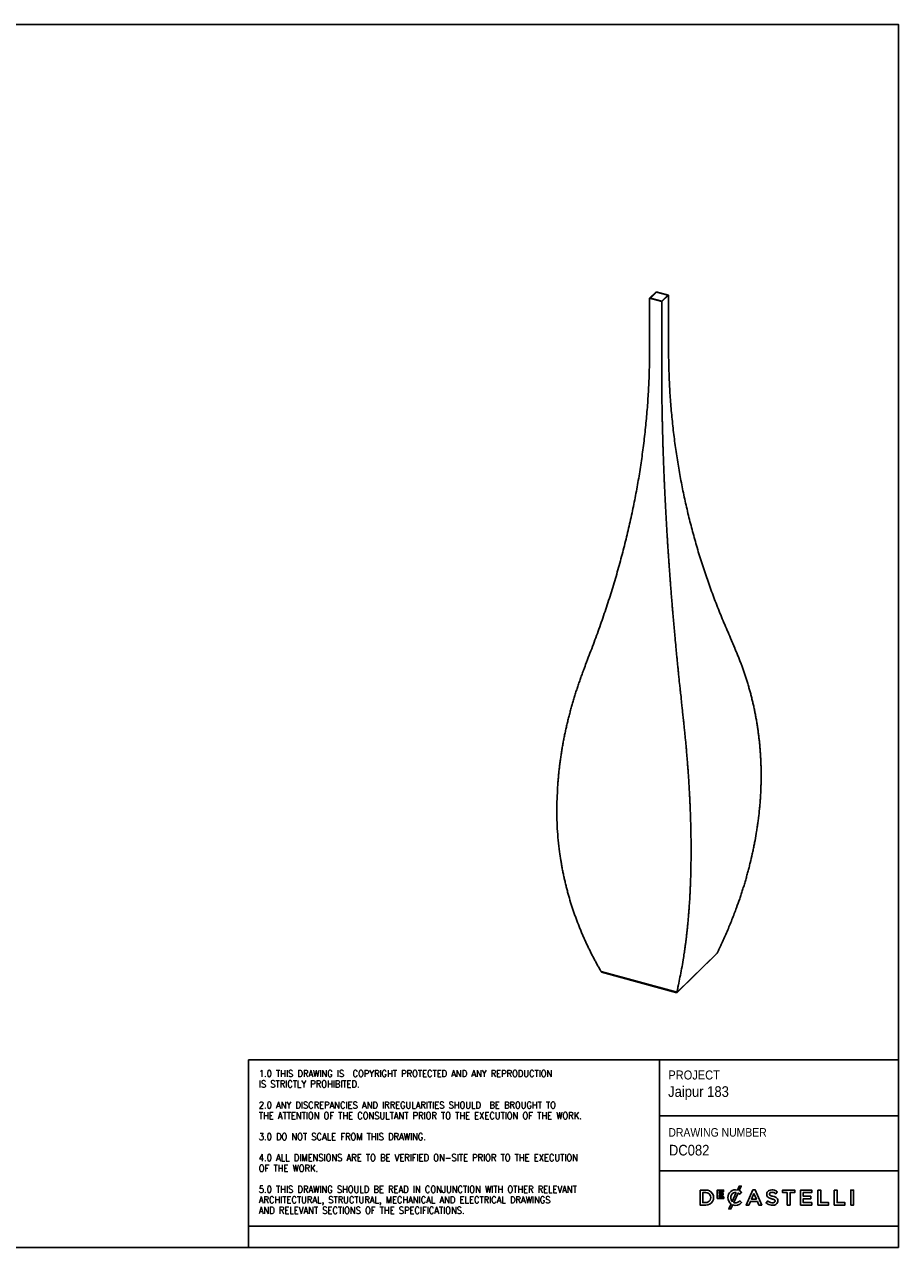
# Model space of a CAD drawing. Header units: millimetres. Extents: x 179 to 4279, y 43 to 2913.
# Tile 2 of 2: x 2229 to 4279, y 43 to 2913. Entities that reach past the tile are written whole.
import ezdxf

# ---------------------------------------------------------------- set-up
doc = ezdxf.new("R2010")
doc.units = ezdxf.units.MM
doc.header["$LTSCALE"] = 10
doc.linetypes.add('SLD-Solido', pattern=[0])
doc.layers.add('NOTE', color=3, linetype='SLD-Solido')
doc.layers.add('SCHIZZI', color=9, linetype='Continuous')
doc.styles.add('SLDTEXTSTYLE0', font='Gothic.ttf', dxfattribs={"width": 0.913})
doc.styles.add('SLDTEXTSTYLE1', font='romans__.ttf', dxfattribs={"width": 0.893})

msp = doc.modelspace()

# ---------------------------------------------------------------- linework, layer by layer
for p, q in [((3710.44, 2286.04), (3695.04, 2271.01)), ((3695.04, 2271.01), (3695.04, 2154.89)), ((3695.04, 2271.01), (3724.23, 2263.08)), ((3711.07, 2285), (3697.07, 2271.33)), ((3697.07, 2271.33), (3723.6, 2264.12)), ((3739.63, 2278.11), (3710.44, 2286.04)), ((3737.6, 2277.78), (3711.07, 2285)), ((3723.6, 2264.12), (3737.6, 2277.78)), ((3724.23, 2263.08), (3739.63, 2278.11)), ((3739.63, 2278.11), (3739.62, 2162)), ((3695.69, 2137.86), (3695.69, 2137.85)), ((3722.87, 2129.56), (3722.87, 2129.55)), ((3723.57, 2130.24), (3723.57, 2130.23)), ((3739.68, 2144.25), (3739.68, 2144.24)), ((3894.81, 1449.85), (3885.27, 1473.56)), ((3956.71, 1144.23), (3956.7, 1143.15)), ((3792.41, 982.27), (3792.41, 981.19)), ((3793.11, 982.97), (3793.11, 982.52)), ((3759.11, 641.39), (3852.44, 732.49)), ((3853.7, 734.32), (3759.7, 642.57)), ((3852.44, 732.49), (3852.44, 733.09)), ((3759.7, 642.57), (3581.56, 690.98)), ((3582.22, 689.46), (3582.22, 690.8)), ((3582.22, 689.46), (3759.11, 641.39)), ((3759.11, 641.39), (3759.11, 642.73))]:
    msp.add_line(p, q)
at = {"flags": 128}
for points in [[(3724.23, 2263.08), (3723.6, 2141.35), (3723.59, 2139.13), (3723.59, 2136.91), (3723.58, 2134.69), (3723.58, 2132.46), (3723.57, 2130.24)], [(3695.04, 2155.02), (3695.04, 2152.8), (3695.04, 2150.58), (3695.04, 2148.37), (3695.03, 2146.15), (3695.02, 2143.94), (3695.01, 2141.72), (3695, 2139.51), (3694.99, 2137.3)], [(3739.62, 2162), (3739.62, 2159.78), (3739.63, 2157.56), (3739.63, 2155.34), (3739.64, 2153.13), (3739.64, 2150.91), (3739.65, 2148.69), (3739.67, 2146.47), (3739.68, 2144.25)], [(3723.65, 2130.24), (3723.64, 2132.46), (3723.63, 2134.69), (3723.62, 2136.91), (3723.61, 2139.13), (3723.6, 2141.35), (3723.6, 2142.76)]]:
    msp.add_lwpolyline(points, dxfattribs=at)
for points, knots in [([(3694.99, 2137.3), (3694.98, 2136.43), (3694.95, 2132.11), (3694.75, 2113.94), (3693.93, 2082.73), (3691.85, 2040.97), (3688.77, 1999.07), (3684.69, 1957.05), (3679.67, 1915.4), (3673.77, 1874.19), (3667.03, 1833.42), (3659.37, 1792.59), (3650.79, 1751.7), (3641.32, 1710.78), (3630.91, 1669.74), (3619.58, 1628.6), (3607.33, 1587.37), (3594.18, 1546.18), (3580.15, 1505.05), (3565.3, 1463.97), (3554.7, 1436.69), (3549.4, 1423.05)], [0, 0, 0, 0, 0.0036677, 0.0183386, 0.0770254, 0.1357258, 0.1944262, 0.2532357, 0.3120452, 0.36884, 0.4256408, 0.4824357, 0.5394453, 0.5964609, 0.6534707, 0.7111202, 0.7687757, 0.8264255, 0.8842817, 0.9421436, 1, 1, 1, 1]), ([(3723.57, 2130.23), (3723.57, 2129.37), (3723.55, 2125.07), (3723.53, 2113.86), (3723.54, 2100), (3723.59, 2086.08), (3723.65, 2075.61), (3723.72, 2065.11), (3723.82, 2054.59), (3723.93, 2044.03), (3724.06, 2033.45), (3724.22, 2022.83), (3724.39, 2012.19), (3724.58, 2001.52), (3724.79, 1990.82), (3725.02, 1980.1), (3725.35, 1965.77), (3725.73, 1951.38), (3726.13, 1936.94), (3726.46, 1926.08), (3726.81, 1915.2), (3727.17, 1904.3), (3727.55, 1893.37), (3727.96, 1882.41), (3728.38, 1871.44), (3728.82, 1860.44), (3729.28, 1849.41), (3729.76, 1838.36), (3730.25, 1827.29), (3730.77, 1816.2), (3731.48, 1801.38), (3732.23, 1786.52), (3733.02, 1771.62), (3733.63, 1760.42), (3734.26, 1749.2), (3734.91, 1737.96), (3735.57, 1726.7), (3736.25, 1715.42), (3736.96, 1704.13), (3737.68, 1692.81), (3738.41, 1681.48), (3739.17, 1670.13), (3739.95, 1658.76), (3740.74, 1647.37), (3741.82, 1632.17), (3742.94, 1616.93), (3744.09, 1601.66), (3744.98, 1590.2), (3745.88, 1578.71), (3746.8, 1567.22), (3747.73, 1555.7), (3748.69, 1544.18), (3749.66, 1532.64), (3750.65, 1521.08), (3751.65, 1509.51), (3752.68, 1497.93), (3753.72, 1486.34), (3755.13, 1470.87), (3756.58, 1455.37), (3758.06, 1439.85), (3759.18, 1428.19), (3760.33, 1416.53), (3761.49, 1404.86), (3762.67, 1393.17), (3764.11, 1379.04), (3765.18, 1368.79), (3765.84, 1362.44)], [0, 0, 0, 0, 0.0036297, 0.0181484, 0.0471862, 0.061705, 0.0762237, 0.0907425, 0.1052612, 0.11978, 0.1342987, 0.1488174, 0.1633362, 0.1778549, 0.1923737, 0.2068924, 0.2214112, 0.250449, 0.2649677, 0.2794865, 0.2940052, 0.308524, 0.3230427, 0.3375614, 0.3520802, 0.3665989, 0.3811177, 0.3956364, 0.4101552, 0.4246739, 0.4391927, 0.4682304, 0.4827492, 0.4972679, 0.5117867, 0.5263054, 0.5408242, 0.5553429, 0.5698617, 0.5843804, 0.5988991, 0.6134179, 0.6279366, 0.6424554, 0.6569741, 0.6860119, 0.7005306, 0.7150494, 0.7295681, 0.7440868, 0.7586056, 0.7731243, 0.7876431, 0.8021618, 0.8166805, 0.8311993, 0.845718, 0.8602368, 0.8892745, 0.9037932, 0.918312, 0.9328307, 0.9473495, 0.9618682, 0.9763869, 1, 1, 1, 1]), ([(3739.68, 2144.24), (3739.69, 2143.37), (3739.72, 2139.03), (3739.92, 2120.83), (3740.74, 2089.7), (3742.82, 2048.38), (3745.9, 2007.25), (3749.98, 1966.32), (3754.99, 1926.08), (3760.89, 1886.56), (3767.64, 1847.77), (3775.3, 1809.21), (3783.87, 1770.9), (3793.35, 1732.85), (3803.75, 1694.98), (3815.08, 1657.31), (3827.34, 1619.86), (3840.48, 1582.74), (3854.52, 1545.96), (3869.36, 1509.5), (3879.97, 1485.54), (3885.27, 1473.56)], [0, 0, 0, 0, 0.0036677, 0.0183386, 0.0770254, 0.1357258, 0.1944262, 0.2532357, 0.3120452, 0.36884, 0.4256408, 0.4824357, 0.5394453, 0.5964609, 0.6534707, 0.7111202, 0.7687757, 0.8264255, 0.8842817, 0.9421436, 1, 1, 1, 1]), ([(3894.81, 1449.85), (3895.13, 1449.1), (3896.77, 1445.35), (3899.66, 1438.57), (3903.4, 1429.47), (3907.02, 1420.32), (3910.53, 1411.1), (3913.91, 1401.83), (3917.17, 1392.5), (3920.3, 1383.12), (3923.31, 1373.68), (3926.2, 1364.18), (3928.97, 1354.64), (3931.6, 1345.04), (3934.11, 1335.4), (3936.1, 1327.32), (3938, 1319.21), (3939.82, 1311.07), (3941.88, 1301.26), (3943.81, 1291.4), (3945.6, 1281.5), (3947.26, 1271.55), (3948.8, 1261.57), (3949.96, 1253.21), (3951.04, 1244.83), (3952.04, 1236.43), (3953.1, 1226.31), (3954.03, 1216.15), (3954.82, 1205.96), (3955.48, 1195.74), (3956, 1185.49), (3956.39, 1175.11), (3956.65, 1164.61), (3956.71, 1157.52), (3956.74, 1153.98)], [0, 0, 0, 0, 0.0082492, 0.0412463, 0.0742434, 0.1072405, 0.1402377, 0.1732348, 0.206232, 0.2392291, 0.2722263, 0.3052235, 0.3382206, 0.3712178, 0.404215, 0.4372121, 0.4537105, 0.4867077, 0.5197049, 0.5527021, 0.5856993, 0.6186965, 0.6516937, 0.6846909, 0.7011893, 0.7341865, 0.7671837, 0.8001809, 0.8331781, 0.8661753, 0.8991726, 0.9321698, 0.9660824, 1, 1, 1, 1]), ([(3539.86, 1397.03), (3539.53, 1396.16), (3537.89, 1391.78), (3535, 1383.9), (3531.26, 1373.37), (3527.64, 1362.83), (3524.14, 1352.27), (3520.76, 1341.7), (3517.5, 1331.12), (3514.37, 1320.53), (3511.35, 1309.94), (3508.46, 1299.33), (3505.7, 1288.72), (3503.06, 1278.1), (3500.56, 1267.48), (3498.57, 1258.62), (3496.67, 1249.77), (3494.85, 1240.91), (3492.79, 1230.29), (3490.86, 1219.67), (3489.07, 1209.05), (3487.4, 1198.44), (3485.87, 1187.84), (3484.71, 1179.01), (3483.63, 1170.18), (3482.63, 1161.36), (3481.56, 1150.79), (3480.64, 1140.24), (3479.84, 1129.7), (3479.19, 1119.17), (3478.66, 1108.67), (3477.36, 1077.64)], [0, 0, 0, 0, 0.0082492, 0.0412463, 0.0742434, 0.1072405, 0.1402377, 0.1732348, 0.206232, 0.2392291, 0.2722263, 0.3052235, 0.3382206, 0.3712178, 0.404215, 0.4372121, 0.4537105, 0.4867077, 0.5197049, 0.5527021, 0.5856993, 0.6186965, 0.6516937, 0.6846909, 0.7011893, 0.7341865, 0.7671837, 0.8001809, 0.8331781, 0.8661753, 1, 1, 1, 1]), ([(3765.84, 1362.44), (3765.94, 1361.46), (3766.46, 1356.58), (3767.29, 1349.13), (3768.34, 1340.1), (3768.97, 1334.96), (3769.29, 1332.39)], [0, 0, 0, 0, 0.0972273, 0.4861399, 0.7430659, 1, 1, 1, 1]), ([(3769.24, 1332.48), (3771.8, 1305.59), (3773.14, 1293.88), (3774.44, 1282.19), (3775.7, 1270.52), (3776.92, 1258.89), (3778.09, 1247.29), (3779.21, 1235.72), (3780.3, 1224.18), (3781.33, 1212.68), (3782.33, 1201.21), (3783.27, 1189.79), (3784.02, 1180.3), (3784.75, 1170.84), (3785.44, 1161.4), (3786.23, 1150.12), (3786.97, 1138.89), (3787.66, 1127.71), (3788.31, 1116.57), (3788.91, 1105.49), (3789.37, 1096.3), (3789.8, 1087.14), (3790.21, 1078.01), (3790.64, 1067.12), (3791.03, 1056.29), (3791.37, 1045.51), (3791.67, 1034.8), (3791.91, 1024.15), (3792.11, 1013.47), (3792.26, 1002.76), (3792.33, 995.61), (3792.36, 992.03)], [0, 0, 0, 0, 0.1072405, 0.1402377, 0.1732348, 0.206232, 0.2392291, 0.2722263, 0.3052235, 0.3382206, 0.3712178, 0.404215, 0.4372121, 0.4537105, 0.4867077, 0.5197049, 0.5527021, 0.5856993, 0.6186965, 0.6516937, 0.6846909, 0.7011893, 0.7341865, 0.7671837, 0.8001809, 0.8331781, 0.8661753, 0.8991726, 0.9321698, 0.9660824, 1, 1, 1, 1]), ([(3956.74, 1153.98), (3956.74, 1153.12), (3956.75, 1149.88), (3956.73, 1146.63), (3956.71, 1144.23)], [0, 0, 0, 0, 0.2632058, 1, 1, 1, 1]), ([(3956.7, 1143.15), (3956.69, 1142.28), (3956.65, 1137.96), (3956.53, 1131.89), (3956.32, 1124.95), (3956.07, 1118.01), (3955.75, 1111.05), (3955.37, 1104.08), (3955.05, 1098.85), (3954.57, 1091.87), (3953.89, 1083.14), (3952.62, 1069.15), (3951.09, 1055.12), (3949.29, 1041.08), (3947.8, 1030.54), (3945.64, 1016.47), (3943.22, 1002.39), (3940.53, 988.31), (3938.39, 977.74), (3935.35, 963.65), (3932.06, 949.57), (3928.52, 935.49), (3925.73, 924.93), (3923.31, 916.14), (3920.8, 907.35), (3918.74, 900.33), (3916.61, 893.31), (3914.99, 888.05), (3912.78, 881.03), (3910.51, 874.03), (3908.18, 867.03), (3904.62, 856.53), (3898.24, 838.47), (3888.51, 812.93), (3877.07, 785.19), (3868.05, 764.85), (3862.01, 751.79), (3858.37, 744.01), (3855.57, 738.2), (3853.7, 734.32)], [0, 0, 0, 0, 0.00640526, 0.03202674, 0.04483731, 0.05764788, 0.08326936, 0.09607993, 0.1088905, 0.12170107, 0.14732255, 0.17294402, 0.22418965, 0.24981112, 0.27543259, 0.30105406, 0.35229961, 0.37792107, 0.40354253, 0.42916398, 0.48040942, 0.50603087, 0.53165231, 0.55727375, 0.57008431, 0.59570575, 0.60851631, 0.62132687, 0.63413744, 0.65975886, 0.67256942, 0.68537999, 0.73662514, 0.80502468, 0.87343862, 0.94183918, 0.95637816, 0.97091714, 1, 1, 1, 1]), ([(3581.56, 690.98), (3581.14, 691.71), (3579.03, 695.31), (3576.12, 700.38), (3572.86, 706.21), (3570.44, 710.59), (3567.24, 716.45), (3564.11, 722.35), (3561.03, 728.27), (3558.75, 732.73), (3555.74, 738.69), (3552.8, 744.68), (3549.91, 750.7), (3547.77, 755.22), (3544.96, 761.28), (3541.52, 768.89), (3537.52, 778.07), (3533.63, 787.3), (3528.61, 799.69), (3523.83, 812.18), (3519.31, 824.78), (3516.04, 834.27), (3511.85, 847), (3507.91, 859.82), (3504.24, 872.74), (3501.61, 882.47), (3499.53, 890.62), (3497.93, 897.16), (3496.38, 903.71), (3494.89, 910.29), (3493.47, 916.88), (3492.44, 921.84), (3491.1, 928.46), (3489.84, 935.1), (3488.64, 941.76), (3487.78, 946.76), (3486.12, 956.79), (3483.55, 974.14), (3480.68, 998.98), (3478.56, 1026.29), (3477.41, 1052.52), (3477.38, 1069.69), (3477.36, 1077.64)], [0, 0, 0, 0, 0.0062398, 0.03119931, 0.04367894, 0.05615857, 0.06863821, 0.09359773, 0.10607736, 0.11855699, 0.13103663, 0.15599616, 0.16847579, 0.18095543, 0.19343506, 0.2183946, 0.24335415, 0.2683137, 0.29327326, 0.34319466, 0.36815423, 0.3931138, 0.41807337, 0.46799492, 0.49295451, 0.51791409, 0.54287368, 0.55535333, 0.56783297, 0.59279256, 0.60527221, 0.61775185, 0.63023149, 0.65519109, 0.66767074, 0.68015038, 0.69263002, 0.74255182, 0.80920111, 0.87586694, 0.94251597, 1, 1, 1, 1]), ([(3792.41, 981.19), (3792.41, 980.33), (3792.42, 976.03), (3792.42, 970.03), (3792.38, 963.21), (3792.34, 956.42), (3792.27, 949.66), (3792.17, 942.94), (3792.09, 937.92), (3791.97, 931.25), (3791.78, 922.96), (3791.42, 909.81), (3790.96, 896.81), (3790.41, 883.98), (3789.95, 874.44), (3789.27, 861.84), (3788.5, 849.4), (3787.64, 837.14), (3786.95, 828.04), (3785.96, 816.02), (3784.89, 804.18), (3783.72, 792.53), (3782.8, 783.88), (3782, 776.75), (3781.17, 769.68), (3780.48, 764.08), (3779.77, 758.52), (3779.23, 754.37), (3778.49, 748.88), (3777.73, 743.43), (3776.95, 738.03), (3775.76, 729.98), (3773.61, 716.32), (3770.32, 697.48), (3766.43, 677.64), (3763.35, 663.52), (3762.32, 657.33), (3760.77, 649.28), (3760.34, 645.8), (3759.7, 642.57)], [0, 0, 0, 0, 0.0064053, 0.0320267, 0.0448373, 0.0576479, 0.0832694, 0.0960799, 0.1088905, 0.1217011, 0.1473225, 0.172944, 0.2241897, 0.2498111, 0.2754326, 0.3010541, 0.3522996, 0.3779211, 0.4035425, 0.429164, 0.4804094, 0.5060309, 0.5316523, 0.5572737, 0.5700843, 0.5957057, 0.6085163, 0.6213269, 0.6341374, 0.6597589, 0.6725694, 0.68538, 0.7366251, 0.8050247, 0.8734386, 0.9418392, 0.9563782, 0.9709171, 1, 1, 1, 1]), ([(3792.36, 992.03), (3792.36, 991.18), (3792.39, 987.91), (3792.4, 984.67), (3792.41, 982.27)], [0, 0, 0, 0, 0.2632058, 1, 1, 1, 1])]:
    msp.add_open_spline(points, degree=3, knots=knots)
msp.add_open_spline([(3549.4, 1423.05), (3542.62, 1404.36), (3540.91, 1399.82), (3539.86, 1397.03)], degree=3)
at = {"layer": 'SCHIZZI', "color": 7}
for p, q in [((3718.72, 483.63), (3718.72, 93.39)), ((3718.72, 352.82), (4278.96, 352.82)), ((3718.72, 223.17), (4278.97, 223.17)), ((3910.76, 173.27), (3910.64, 173.38)), ((3878.7, 160.48), (3878.7, 160.55)), ((3910.89, 148.67), (3911.01, 148.8)), ((2754.54, 93.39), (2754.54, 43.39))]:
    msp.add_line(p, q, dxfattribs=at)
for points in [[(4278.98, 43.39), (4278.79, 2913.39), (178.98, 2913.39), (178.98, 43.39)], [(3867.48, 166.41), (3867.48, 170.23), (3858.26, 170.23), (3858.26, 174.2), (3868.73, 174.2), (3868.73, 178.02), (3853.99, 178.02), (3853.99, 158.48), (3868.87, 158.48), (3868.87, 162.3), (3858.26, 162.3), (3858.26, 166.41)], [(3936.91, 178.51), (3921.41, 143.04), (3928.07, 143.04), (3931.66, 151.46), (3947.92, 151.46), (3951.46, 143.04), (3958.32, 143.04), (3942.86, 178.41), (3942.82, 178.51)], [(4017.97, 172.24), (4017.97, 143.04), (4024.5, 143.04), (4024.5, 172.24), (4035.56, 172.24), (4035.56, 178.26), (4006.91, 178.26), (4006.91, 172.24)], [(4073.13, 157.89), (4073.13, 163.72), (4055.64, 163.72), (4055.64, 172.43), (4075.37, 172.43), (4075.37, 178.27), (4049.16, 178.27), (4049.16, 143.04), (4075.62, 143.04), (4075.62, 148.87), (4055.64, 148.87), (4055.64, 157.89)], [(4090.02, 178.26), (4090.02, 143.04), (4114.83, 143.04), (4114.83, 148.97), (4096.5, 148.97), (4096.5, 178.26)], [(4128.34, 178.26), (4128.34, 143.04), (4153.15, 143.04), (4153.15, 148.97), (4134.81, 148.97), (4134.81, 178.26)], [(4167, 143.04), (4173.48, 143.04), (4173.48, 178.27), (4167, 178.27)], [(3939.76, 170.57), (3945.53, 157.24), (3934.05, 157.24)]]:
    msp.add_lwpolyline(points, close=True, dxfattribs=at)
msp.add_lwpolyline([(4278.98, 93.39), (2754.54, 93.39), (2754.54, 483.63), (4278.95, 483.63)], dxfattribs=at)
for points in [[(3813.5, 178.26), (3813.5, 143.04), (3826.68, 143.04, 1.0555946), (3826.68, 178.26)], [(3826.68, 148.97, 1.0217676), (3826.68, 172.33), (3819.98, 172.33), (3819.98, 148.97)], [(3886.12, 145.69, -0.2366566), (3878.7, 160.48, -0.4912249), (3901.07, 178.32), (3905.31, 187.62), (3910.19, 187.62), (3905.34, 176.97, -0.086931), (3910.76, 173.27), (3906.59, 168.47, 0.0663381), (3902.71, 171.36), (3892.63, 149.23, 0.1655168), (3900.19, 148.84, 0.1312269), (3906.83, 153.02), (3911.01, 148.8, -0.3118527), (3890.07, 143.6), (3885.75, 134.11), (3880.85, 134.11)], [(3898.46, 172.76, 0.3275059), (3886.87, 166.78, 0.3064575), (3888.89, 151.76)], [(3970.31, 171.66, 0.1311188), (3970.05, 165.82, 0.1847876), (3972.88, 161.24, 0.0813504), (3976.87, 159.11, 0.0253736), (3979.91, 158.16, -0.009562), (3980.53, 157.99, 0.0143707), (3981.68, 157.72, -0.0350168), (3985.6, 156.61, -0.0561266), (3987.75, 155.6, -0.1416688), (3989.09, 154.19, -0.1598738), (3989.31, 151.56, -0.1633528), (3988.12, 149.66, -0.144581), (3984.65, 148.31, -0.1006576), (3979.05, 148.88, -0.1170031), (3972.37, 152.85), (3968.46, 148.2, 0.1231981), (3977.66, 143.25, 0.0728853), (3984.15, 142.58, 0.1248), (3991.16, 144.55, 0.1648919), (3995.03, 148.95, 0.1911522), (3995.02, 157.46, 0.1722296), (3990.29, 161.68, 0.058826), (3984.47, 163.64, -0.0294775), (3980, 164.92, -0.0881481), (3977.4, 166.28, -0.1640119), (3976.3, 168.05, -0.2055022), (3976.83, 171.09, -0.1823737), (3980, 172.9, -0.0938067), (3984.33, 172.77, -0.1104678), (3991.13, 169.43), (3994.61, 174.34, 0.0810841), (3988.34, 177.72, 0.0784937), (3981.83, 178.7, 0.1100768), (3975.5, 177.35, 0.2034911)]]:
    msp.add_lwpolyline(points, format="xyb", close=True, dxfattribs=at)

# ---------------------------------------------------------------- texts
at = {"layer": 'NOTE', "color": 7, "attachment_point": 1}
for s, insert, char_height, style in [('1.0 THIS DRAWING IS  COPYRIGHT PROTECTED AND ANY REPRODUCTION', (2778.65, 459.69), 16, 'SLDTEXTSTYLE1'), ('PROJECT', (3739.24, 458.88), 21.167, 'SLDTEXTSTYLE0'), ('IS STRICTLY PROHIBITED.', (2778.65, 435), 16, 'SLDTEXTSTYLE1'), ('Jaipur 183', (3738.57, 421.86), 25, 'SLDTEXTSTYLE0'), ('2.0 ANY DISCREPANCIES AND IRREGULARITIES SHOULD  BE BROUGHT TO ', (2778.65, 385.61), 16, 'SLDTEXTSTYLE1'), ('THE ATTENTION OF THE CONSULTANT PRIOR TO THE EXECUTION OF THE WORK.', (2778.65, 360.92), 16, 'SLDTEXTSTYLE1'), ('DRAWING NUMBER', (3739.24, 323.59), 20, 'SLDTEXTSTYLE0'), ('3.0 DO NOT SCALE FROM THIS DRAWING.', (2778.65, 311.53), 16, 'SLDTEXTSTYLE1'), ('4.0 ALL DIMENSIONS ARE TO BE VERIFIED ON-SITE PRIOR TO THE EXECUTION ', (2778.65, 262.14), 16, 'SLDTEXTSTYLE1'), (' DC082', (3731.93, 284.39), 25, 'SLDTEXTSTYLE0'), ('OF THE WORK.', (2778.65, 237.44), 16, 'SLDTEXTSTYLE1'), ('5.0 THIS DRAWING SHOULD BE READ IN CONJUNCTION WITH OTHER RELEVANT ', (2778.65, 188.06), 16, 'SLDTEXTSTYLE1'), ('ARCHITECTURAL, STRUCTURAL, MECHANICAL AND ELECTRICAL DRAWINGS ', (2778.65, 163.36), 16, 'SLDTEXTSTYLE1'), ('AND RELEVANT SECTIONS OF THE SPECIFICATIONS.', (2778.65, 138.67), 16, 'SLDTEXTSTYLE1')]:
    msp.add_mtext(s, dxfattribs=dict(at, insert=insert, char_height=char_height, style=style))

doc.saveas('drawing.dxf')
